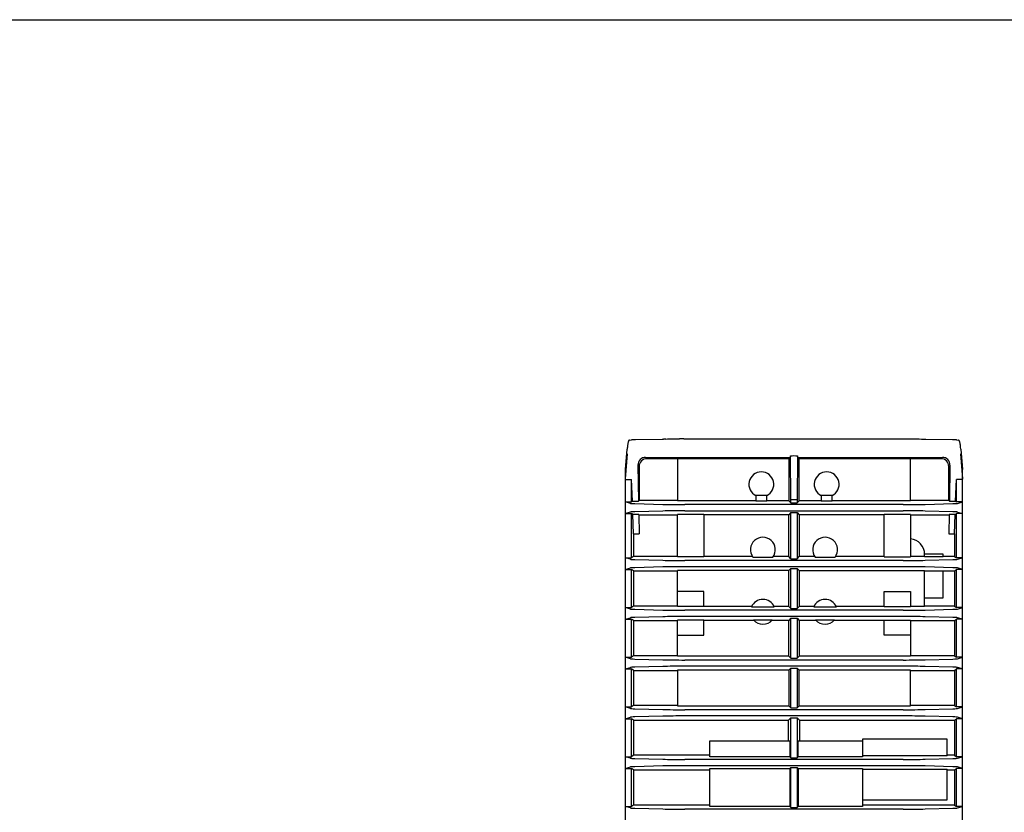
# Model space of a CAD drawing. Header units: millimetres. Extents: x 27 to 414, y 27 to 296.
# Tile 12 of 12: x 221 to 316, y 220 to 296. Entities that reach past the tile are written whole.
import ezdxf

# ---------------------------------------------------------------- set-up
doc = ezdxf.new("R2010")
doc.units = ezdxf.units.MM
doc.header["$LTSCALE"] = 23.1
doc.layers.get('0').update_dxf_attribs({"linetype": 'CONTINUOUS'})
doc.layers.add('00_COMPONENTS', color=7, linetype='CONTINUOUS')

msp = doc.modelspace()

# ---------------------------------------------------------------- linework, layer by layer
msp.add_lwpolyline([(27.461, 296.312), (410.878, 296.312), (410.878, 27.057), (27.461, 27.057)], close=True)
at = {"layer": '00_COMPONENTS', "color": 7}
for p, q in [((279.644, 255.56), (279.632, 255.512)), ((279.763, 255.742), (279.743, 255.735)), ((279.774, 255.743), (279.936, 255.775)), ((280.308, 255.79), (280.352, 255.791)), ((280.352, 255.791), (282.921, 255.835)), ((282.921, 255.835), (283.035, 255.837)), ((285, 255.85), (306.264, 255.85)), ((306.264, 255.85), (306.421, 255.85)), ((306.421, 255.85), (306.738, 255.85)), ((308.343, 255.835), (310.912, 255.791)), ((311.32, 255.776), (311.328, 255.775)), ((311.328, 255.775), (311.489, 255.743)), ((311.523, 255.734), (311.499, 255.742)), ((279.372, 252.896), (279.543, 254.849)), ((279.552, 254.955), (279.543, 254.854)), ((279.563, 255.058), (279.552, 254.955)), ((311.691, 255.148), (311.677, 255.251)), ((311.721, 254.849), (311.892, 252.896)), ((279.372, 252.005), (279.582, 254.403)), ((281.321, 254.072), (295.295, 254.072)), ((284.382, 253.943), (281.451, 253.943)), ((284.382, 253.962), (284.382, 249.886)), ((284.382, 253.962), (295.13, 253.962)), ((295.295, 254.072), (295.13, 253.962)), ((295.13, 253.962), (295.13, 249.886)), ((295.332, 249.962), (295.299, 254.202)), ((295.965, 254.202), (295.932, 249.962)), ((295.968, 254.072), (309.942, 254.072)), ((295.968, 254.072), (296.133, 253.962)), ((296.133, 249.886), (296.133, 253.962)), ((296.133, 253.962), (306.882, 253.962)), ((306.882, 249.886), (306.882, 253.962)), ((309.813, 253.943), (306.882, 253.943)), ((311.682, 254.403), (311.892, 252.005)), ((279.372, 185.612), (279.372, 252.899)), ((280.585, 253.309), (280.646, 249.832)), ((280.701, 253.193), (280.701, 249.915)), ((310.563, 249.915), (310.563, 253.193)), ((310.679, 253.309), (310.618, 249.832)), ((311.892, 76.325), (311.892, 252.899)), ((279.428, 251.924), (279.972, 251.924)), ((280.045, 249.832), (279.972, 251.924)), ((279.972, 249.777), (279.972, 251.924)), ((311.219, 249.832), (311.292, 251.924)), ((311.292, 249.777), (311.292, 251.924)), ((311.835, 251.924), (311.292, 251.924)), ((279.372, 249.777), (279.972, 249.777)), ((279.865, 249.63), (279.372, 249.777)), ((280.045, 249.832), (279.972, 249.777)), ((280.045, 249.832), (280.646, 249.832)), ((280.701, 249.915), (280.646, 249.832)), ((284.382, 249.915), (280.701, 249.915)), ((291.957, 249.886), (284.382, 249.886)), ((291.957, 250.383), (291.957, 249.843)), ((293.007, 250.383), (291.957, 250.383)), ((293.007, 249.843), (291.957, 249.843)), ((293.007, 249.843), (293.007, 250.383)), ((295.13, 249.886), (293.007, 249.886)), ((295.332, 249.685), (295.13, 249.886)), ((295.332, 249.685), (295.332, 249.962)), ((295.932, 249.962), (295.332, 249.962)), ((295.932, 249.962), (295.932, 249.685)), ((295.932, 249.685), (296.133, 249.886)), ((298.257, 249.886), (296.133, 249.886)), ((298.257, 250.383), (298.257, 249.843)), ((299.307, 250.383), (298.257, 250.383)), ((299.307, 249.843), (298.257, 249.843)), ((299.307, 249.843), (299.307, 250.383)), ((306.882, 249.886), (299.307, 249.886)), ((310.563, 249.915), (306.882, 249.915)), ((310.563, 249.915), (310.618, 249.832)), ((310.618, 249.832), (311.219, 249.832)), ((311.219, 249.832), (311.292, 249.777)), ((311.892, 249.777), (311.292, 249.777)), ((311.399, 249.63), (311.892, 249.777)), ((280.299, 249.605), (282.993, 249.535)), ((282.993, 248.889), (280.299, 248.818)), ((306.149, 249.512), (285.114, 249.512)), ((285.114, 248.912), (306.149, 248.912)), ((295.332, 249.685), (295.932, 249.685)), ((308.27, 249.535), (310.965, 249.605)), ((310.965, 248.818), (308.27, 248.889)), ((279.865, 248.794), (279.372, 248.646)), ((279.372, 248.646), (279.972, 248.646)), ((279.972, 244.377), (279.972, 248.646)), ((280.089, 248.558), (279.972, 248.646)), ((280.155, 246.674), (280.089, 248.558)), ((280.668, 248.558), (280.089, 248.558)), ((280.668, 248.558), (280.701, 246.674)), ((280.701, 248.509), (284.382, 248.509)), ((284.382, 244.466), (284.382, 248.557)), ((286.932, 248.557), (284.382, 248.557)), ((286.932, 248.557), (286.932, 244.466)), ((295.13, 248.537), (286.932, 248.537)), ((295.332, 248.739), (295.13, 248.537)), ((295.13, 244.486), (295.13, 248.537)), ((295.332, 244.285), (295.332, 248.739)), ((295.332, 248.739), (295.932, 248.739)), ((295.932, 248.739), (295.932, 244.285)), ((295.932, 248.739), (296.133, 248.537)), ((296.133, 248.537), (296.133, 244.486)), ((304.332, 248.537), (296.133, 248.537)), ((304.332, 244.466), (304.332, 248.557)), ((306.882, 248.557), (304.332, 248.557)), ((306.882, 248.557), (306.882, 244.466)), ((306.882, 248.509), (310.563, 248.509)), ((310.596, 248.558), (310.563, 246.674)), ((311.174, 248.558), (310.596, 248.558)), ((311.108, 246.674), (311.174, 248.558)), ((311.174, 248.558), (311.292, 248.646)), ((311.292, 244.377), (311.292, 248.646)), ((311.892, 248.646), (311.292, 248.646)), ((311.399, 248.794), (311.892, 248.646)), ((280.155, 246.674), (280.155, 244.515)), ((280.155, 246.674), (280.701, 246.674)), ((310.563, 246.674), (311.108, 246.674)), ((311.108, 246.674), (311.108, 244.515)), ((279.372, 244.377), (279.972, 244.377)), ((279.865, 244.23), (279.372, 244.377)), ((280.155, 244.515), (279.972, 244.377)), ((284.382, 244.515), (280.155, 244.515)), ((280.299, 244.205), (282.993, 244.135)), ((286.932, 244.466), (284.382, 244.466)), ((306.149, 244.112), (285.114, 244.112)), ((291.64, 244.486), (286.932, 244.486)), ((291.671, 244.443), (293.593, 244.443)), ((295.13, 244.486), (293.623, 244.486)), ((295.332, 244.285), (295.13, 244.486)), ((295.332, 244.285), (295.932, 244.285)), ((295.932, 244.285), (296.133, 244.486)), ((297.64, 244.486), (296.133, 244.486)), ((297.671, 244.443), (299.593, 244.443)), ((304.332, 244.486), (299.623, 244.486)), ((304.332, 244.466), (306.882, 244.466)), ((308.232, 244.486), (306.882, 244.486)), ((308.232, 244.486), (308.232, 244.712)), ((310.032, 244.712), (308.232, 244.712)), ((308.232, 244.501), (310.032, 244.501)), ((308.27, 244.135), (310.965, 244.205)), ((310.032, 244.501), (310.032, 244.712)), ((311.108, 244.515), (310.032, 244.515)), ((311.108, 244.515), (311.292, 244.377)), ((311.892, 244.377), (311.292, 244.377)), ((311.399, 244.23), (311.892, 244.377)), ((279.372, 243.246), (279.865, 243.394)), ((279.372, 243.246), (279.972, 243.246)), ((279.972, 239.577), (279.972, 243.246)), ((280.155, 243.109), (279.972, 243.246)), ((280.155, 243.109), (280.155, 239.715)), ((280.155, 243.109), (284.382, 243.109)), ((282.993, 243.489), (280.299, 243.418)), ((284.382, 239.666), (284.382, 243.137)), ((295.13, 243.137), (284.382, 243.137)), ((306.149, 243.512), (285.114, 243.512)), ((295.332, 243.339), (295.13, 243.137)), ((295.13, 239.686), (295.13, 243.137)), ((295.332, 239.485), (295.332, 243.339)), ((295.332, 243.339), (295.932, 243.339)), ((295.932, 243.339), (295.932, 239.485)), ((295.932, 243.339), (296.133, 243.137)), ((296.133, 243.137), (296.133, 239.686)), ((296.133, 243.137), (308.232, 243.137)), ((308.232, 239.686), (308.232, 243.137)), ((308.232, 243.122), (310.032, 243.122)), ((310.965, 243.418), (308.27, 243.489)), ((310.032, 240.512), (310.032, 243.122)), ((310.032, 243.109), (311.108, 243.109)), ((311.108, 243.109), (311.292, 243.246)), ((311.108, 243.109), (311.108, 239.715)), ((311.292, 239.577), (311.292, 243.246)), ((311.892, 243.246), (311.292, 243.246)), ((311.892, 243.246), (311.399, 243.394)), ((286.932, 241.112), (284.382, 241.112)), ((286.932, 239.666), (286.932, 241.112)), ((304.332, 239.666), (304.332, 241.112)), ((304.332, 241.112), (306.882, 241.112)), ((306.882, 241.112), (306.882, 239.666)), ((308.232, 240.512), (310.032, 240.512)), ((279.372, 239.577), (279.972, 239.577)), ((279.865, 239.43), (279.372, 239.577)), ((280.155, 239.715), (279.972, 239.577)), ((284.382, 239.715), (280.155, 239.715)), ((280.299, 239.405), (282.993, 239.335)), ((286.932, 239.666), (284.382, 239.666)), ((306.149, 239.312), (285.114, 239.312)), ((291.552, 239.686), (286.932, 239.686)), ((291.532, 239.643), (293.731, 239.643)), ((295.13, 239.686), (293.711, 239.686)), ((295.332, 239.485), (295.13, 239.686)), ((295.332, 239.485), (295.932, 239.485)), ((295.932, 239.485), (296.133, 239.686)), ((297.552, 239.686), (296.133, 239.686)), ((297.532, 239.643), (299.731, 239.643)), ((304.332, 239.686), (299.711, 239.686)), ((304.332, 239.666), (306.882, 239.666)), ((308.232, 239.686), (306.882, 239.686)), ((311.108, 239.715), (308.232, 239.715)), ((308.27, 239.335), (310.965, 239.405)), ((311.108, 239.715), (311.292, 239.577)), ((311.892, 239.577), (311.292, 239.577)), ((311.399, 239.43), (311.892, 239.577)), ((279.372, 238.446), (279.865, 238.594)), ((279.372, 238.446), (279.972, 238.446)), ((279.972, 234.777), (279.972, 238.446)), ((280.155, 238.309), (279.972, 238.446)), ((282.993, 238.689), (280.299, 238.618)), ((284.382, 234.886), (284.382, 238.357)), ((286.932, 238.357), (284.382, 238.357)), ((306.149, 238.712), (285.114, 238.712)), ((286.932, 236.912), (286.932, 238.357)), ((291.721, 238.381), (293.543, 238.381)), ((295.332, 238.539), (295.13, 238.337)), ((295.332, 234.685), (295.332, 238.539)), ((295.332, 238.539), (295.932, 238.539)), ((295.932, 238.539), (295.932, 234.685)), ((295.932, 238.539), (296.133, 238.337)), ((297.721, 238.381), (299.543, 238.381)), ((304.332, 236.912), (304.332, 238.357)), ((304.332, 238.357), (306.882, 238.357)), ((306.882, 238.357), (306.882, 234.886)), ((310.965, 238.618), (308.27, 238.689)), ((311.108, 238.309), (311.292, 238.446)), ((311.292, 234.777), (311.292, 238.446)), ((311.892, 238.446), (311.292, 238.446)), ((311.892, 238.446), (311.399, 238.594)), ((280.155, 238.309), (280.155, 234.915)), ((280.155, 238.309), (284.382, 238.309)), ((291.721, 238.337), (286.932, 238.337)), ((295.13, 238.337), (293.543, 238.337)), ((295.13, 234.886), (295.13, 238.337)), ((296.133, 238.337), (296.133, 234.886)), ((297.721, 238.337), (296.133, 238.337)), ((304.332, 238.337), (299.543, 238.337)), ((306.882, 238.309), (311.108, 238.309)), ((311.108, 238.309), (311.108, 234.915)), ((284.382, 236.912), (286.932, 236.912)), ((306.882, 236.912), (304.332, 236.912)), ((279.372, 234.777), (279.972, 234.777)), ((279.865, 234.63), (279.372, 234.777)), ((280.155, 234.915), (279.972, 234.777)), ((284.382, 234.915), (280.155, 234.915)), ((280.299, 234.605), (282.993, 234.535)), ((295.13, 234.886), (284.382, 234.886)), ((295.332, 234.685), (295.13, 234.886)), ((295.332, 234.685), (295.932, 234.685)), ((295.932, 234.685), (296.133, 234.886)), ((306.882, 234.886), (296.133, 234.886)), ((311.108, 234.915), (306.882, 234.915)), ((308.27, 234.535), (310.965, 234.605)), ((311.108, 234.915), (311.292, 234.777)), ((311.892, 234.777), (311.292, 234.777)), ((311.399, 234.63), (311.892, 234.777)), ((279.372, 233.646), (279.865, 233.794)), ((279.372, 233.646), (279.972, 233.646)), ((279.972, 229.977), (279.972, 233.646)), ((280.155, 233.509), (279.972, 233.646)), ((282.993, 233.889), (280.299, 233.818)), ((306.149, 234.512), (285.114, 234.512)), ((306.149, 233.912), (285.114, 233.912)), ((295.332, 233.739), (295.13, 233.537)), ((295.332, 229.885), (295.332, 233.739)), ((295.332, 233.739), (295.932, 233.739)), ((295.932, 233.739), (295.932, 229.885)), ((295.932, 233.739), (296.133, 233.537)), ((310.965, 233.818), (308.27, 233.889)), ((311.108, 233.509), (311.292, 233.646)), ((311.292, 229.977), (311.292, 233.646)), ((311.892, 233.646), (311.292, 233.646)), ((311.892, 233.646), (311.399, 233.794)), ((280.155, 233.509), (280.155, 230.115)), ((280.155, 233.509), (284.382, 233.509)), ((284.382, 233.537), (284.382, 230.086)), ((295.13, 233.537), (284.382, 233.537)), ((295.13, 233.537), (295.13, 230.086)), ((296.133, 230.086), (296.133, 233.537)), ((306.882, 233.537), (296.133, 233.537)), ((306.882, 230.086), (306.882, 233.537)), ((306.882, 233.509), (311.108, 233.509)), ((311.108, 233.509), (311.108, 230.115)), ((279.372, 229.977), (279.972, 229.977)), ((279.865, 229.83), (279.372, 229.977)), ((280.155, 230.115), (279.972, 229.977)), ((284.382, 230.115), (280.155, 230.115)), ((284.382, 230.086), (295.13, 230.086)), ((295.332, 229.885), (295.13, 230.086)), ((295.332, 229.885), (295.932, 229.885)), ((295.932, 229.885), (296.133, 230.086)), ((296.133, 230.086), (306.882, 230.086)), ((311.108, 230.115), (306.882, 230.115)), ((311.108, 230.115), (311.292, 229.977)), ((311.892, 229.977), (311.292, 229.977)), ((311.399, 229.83), (311.892, 229.977)), ((279.372, 228.846), (279.865, 228.994)), ((280.299, 229.805), (282.993, 229.735)), ((282.993, 229.089), (280.299, 229.018)), ((306.149, 229.712), (285.114, 229.712)), ((306.149, 229.112), (285.114, 229.112)), ((295.332, 228.939), (295.102, 228.709)), ((295.332, 225.085), (295.332, 228.939)), ((295.332, 228.939), (295.932, 228.939)), ((295.932, 228.939), (295.932, 225.085)), ((295.932, 228.939), (296.162, 228.709)), ((308.27, 229.735), (310.965, 229.805)), ((310.965, 229.018), (308.27, 229.089)), ((311.892, 228.846), (311.399, 228.994)), ((279.372, 228.846), (279.972, 228.846)), ((279.972, 225.177), (279.972, 228.846)), ((280.155, 228.709), (279.972, 228.846)), ((280.155, 228.709), (280.155, 225.315)), ((280.155, 228.709), (295.102, 228.709)), ((295.102, 226.712), (295.102, 228.709)), ((296.162, 228.709), (296.162, 226.712)), ((296.162, 228.709), (311.108, 228.709)), ((311.108, 228.709), (311.292, 228.846)), ((311.108, 228.709), (311.108, 225.315)), ((311.292, 225.177), (311.292, 228.846)), ((311.892, 228.846), (311.292, 228.846)), ((287.532, 225.177), (287.532, 226.712)), ((287.532, 226.712), (295.239, 226.712)), ((295.239, 226.712), (295.239, 225.177)), ((296.024, 225.177), (296.024, 226.712)), ((296.024, 226.712), (302.232, 226.712)), ((302.232, 226.862), (302.232, 225.177)), ((310.422, 226.862), (302.232, 226.862)), ((310.422, 225.256), (310.422, 226.862)), ((279.372, 225.177), (279.972, 225.177)), ((279.865, 225.03), (279.372, 225.177)), ((280.155, 225.315), (279.972, 225.177)), ((287.532, 225.315), (280.155, 225.315)), ((295.239, 225.177), (287.532, 225.177)), ((295.332, 225.085), (295.239, 225.177)), ((295.332, 225.085), (295.932, 225.085)), ((295.932, 225.085), (296.024, 225.177)), ((302.232, 225.177), (296.024, 225.177)), ((310.422, 225.256), (302.232, 225.256)), ((311.108, 225.315), (310.422, 225.315)), ((311.108, 225.315), (311.292, 225.177)), ((311.892, 225.177), (311.292, 225.177)), ((311.399, 225.03), (311.892, 225.177)), ((279.372, 224.046), (279.865, 224.194)), ((280.299, 225.005), (282.993, 224.935)), ((282.993, 224.289), (280.299, 224.218)), ((306.149, 224.912), (285.114, 224.912)), ((306.149, 224.312), (285.114, 224.312)), ((295.332, 224.139), (295.239, 224.046)), ((295.332, 220.285), (295.332, 224.139)), ((295.332, 224.139), (295.932, 224.139)), ((295.932, 224.139), (295.932, 220.285)), ((295.932, 224.139), (296.024, 224.046)), ((308.27, 224.935), (310.965, 225.005)), ((310.965, 224.218), (308.27, 224.289)), ((311.892, 224.046), (311.399, 224.194)), ((279.372, 224.046), (279.972, 224.046)), ((279.972, 220.377), (279.972, 224.046)), ((280.155, 223.909), (279.972, 224.046)), ((280.155, 223.909), (280.155, 220.515)), ((280.155, 223.909), (287.532, 223.909)), ((287.532, 220.377), (287.532, 224.046)), ((287.532, 224.046), (295.239, 224.046)), ((295.239, 224.046), (295.239, 220.377)), ((296.024, 224.046), (296.024, 220.377)), ((296.024, 224.046), (302.232, 224.046)), ((302.232, 224.046), (302.232, 220.377)), ((302.232, 223.968), (310.422, 223.968)), ((310.422, 221.012), (310.422, 223.968)), ((310.422, 223.909), (311.108, 223.909)), ((311.108, 223.909), (311.292, 224.046)), ((311.108, 223.909), (311.108, 220.515)), ((311.292, 220.377), (311.292, 224.046)), ((311.892, 224.046), (311.292, 224.046)), ((279.372, 220.377), (279.972, 220.377)), ((279.865, 220.23), (279.372, 220.377)), ((280.155, 220.515), (279.972, 220.377)), ((287.532, 220.515), (280.155, 220.515)), ((295.239, 220.377), (287.532, 220.377)), ((295.332, 220.285), (295.239, 220.377)), ((295.932, 220.285), (296.024, 220.377)), ((302.232, 220.377), (296.024, 220.377)), ((302.232, 221.012), (310.422, 221.012)), ((311.108, 220.515), (302.232, 220.515)), ((311.108, 220.515), (311.292, 220.377)), ((311.892, 220.377), (311.292, 220.377)), ((311.399, 220.23), (311.892, 220.377)), ((280.299, 220.205), (282.993, 220.135)), ((306.149, 220.112), (285.114, 220.112)), ((295.332, 220.285), (295.932, 220.285)), ((308.27, 220.135), (310.965, 220.205))]:
    msp.add_line(p, q, dxfattribs=at)
for points in [[(279.632, 255.512), (279.62, 255.456), (279.608, 255.392), (279.596, 255.32), (279.585, 255.241)], [(279.743, 255.735), (279.718, 255.718), (279.698, 255.694), (279.682, 255.668), (279.669, 255.638), (279.657, 255.603), (279.644, 255.56)], [(311.677, 255.251), (311.663, 255.344), (311.649, 255.425), (311.635, 255.495), (311.621, 255.556), (311.606, 255.605), (311.591, 255.646), (311.574, 255.681), (311.552, 255.711), (311.523, 255.734)], [(279.585, 255.241), (279.574, 255.154), (279.563, 255.058)], [(311.721, 254.854), (311.716, 254.907), (311.704, 255.033), (311.691, 255.148)]]:
    msp.add_lwpolyline(points, dxfattribs=at)
for centre, radius, start, end in [((284.275, 176.392), 79.455, 90.7157, 90.89435), ((284.999, 88.947), 166.903, 89.9997, 90.13765), ((292.482, 251.462), 1.2, 295.94448, 244.05552), ((298.782, 251.462), 1.2, 295.94448, 244.05552), ((292.632, 245.162), 1.2, 323.19698, 216.80302), ((298.632, 245.162), 1.2, 323.19698, 216.80302), ((306.732, 244.712), 1.5, 0, 84.26083), ((292.632, 239.162), 1.2, 23.63659, 156.36341), ((298.632, 239.162), 1.2, 23.63659, 156.36341), ((292.632, 239.162), 1.2, 220.61207, 319.38793), ((298.632, 239.162), 1.2, 220.61207, 319.38793)]:
    msp.add_arc(centre, radius, start, end, dxfattribs=at)
for centre, major_axis, ratio, start_param, end_param in [((281.335, 253.308), (-0.299, 0.705), 0.975196, -0.392471, 1.178021), ((281.451, 253.193), (0.53, -0.53), 0.999695, 2.356347, 3.926839), ((309.813, 253.193), (-0.53, -0.53), 0.999695, 2.356347, 3.926839), ((309.928, 253.308), (0.299, 0.705), 0.975196, -1.178021, 0.392471), ((281.359, 249.633), (1.5, 0), 0.026186, -3.054326, -2.356194), ((281.359, 248.79), (1.5, 0), 0.026186, 2.356194, 3.054326), ((285.114, 249.59), (3, 0), 0.026186, -2.356194, -1.570796), ((285.114, 248.833), (3, 0), 0.026186, 1.570796, 2.356194), ((306.149, 249.59), (3, 0), 0.026186, -1.570796, -0.785398), ((306.149, 248.833), (3, 0), 0.026186, 0.785398, 1.570796), ((309.904, 249.633), (1.5, 0), 0.026186, -0.785398, -0.087266), ((309.904, 248.79), (1.5, 0), 0.026186, 0.087266, 0.785398), ((281.359, 244.233), (1.5, 0), 0.026186, -3.054326, -2.356194), ((285.114, 244.19), (3, 0), 0.026186, -2.356194, -1.570796), ((306.149, 244.19), (3, 0), 0.026186, -1.570796, -0.785398), ((309.904, 244.233), (1.5, 0), 0.026186, -0.785398, -0.087266), ((281.359, 243.39), (1.5, 0), 0.026186, 2.356194, 3.054326), ((285.114, 243.433), (3, 0), 0.026186, 1.570796, 2.356194), ((306.149, 243.433), (3, 0), 0.026186, 0.785398, 1.570796), ((309.904, 243.39), (1.5, 0), 0.026186, 0.087266, 0.785398), ((281.359, 239.433), (1.5, 0), 0.026186, -3.054326, -2.356194), ((285.114, 239.39), (3, 0), 0.026186, -2.356194, -1.570796), ((306.149, 239.39), (3, 0), 0.026186, -1.570796, -0.785398), ((309.904, 239.433), (1.5, 0), 0.026186, -0.785398, -0.087266), ((281.359, 238.59), (1.5, 0), 0.026186, 2.356194, 3.054326), ((285.114, 238.633), (3, 0), 0.026186, 1.570796, 2.356194), ((306.149, 238.633), (3, 0), 0.026186, 0.785398, 1.570796), ((309.904, 238.59), (1.5, 0), 0.026186, 0.087266, 0.785398), ((281.359, 234.633), (1.5, 0), 0.026186, -3.054326, -2.356194), ((309.904, 234.633), (1.5, 0), 0.026186, -0.785398, -0.087266), ((281.359, 233.79), (1.5, 0), 0.026186, 2.356194, 3.054326), ((285.114, 234.59), (3, 0), 0.026186, -2.356194, -1.570796), ((285.114, 233.833), (3, 0), 0.026186, 1.570796, 2.356194), ((306.149, 234.59), (3, 0), 0.026186, -1.570796, -0.785398), ((306.149, 233.833), (3, 0), 0.026186, 0.785398, 1.570796), ((309.904, 233.79), (1.5, 0), 0.026186, 0.087266, 0.785398), ((281.359, 229.833), (1.5, 0), 0.026186, -3.054326, -2.356194), ((309.904, 229.833), (1.5, 0), 0.026186, -0.785398, -0.087266), ((281.359, 228.99), (1.5, 0), 0.026186, 2.356194, 3.054326), ((285.114, 229.79), (3, 0), 0.026186, -2.356194, -1.570796), ((285.114, 229.033), (3, 0), 0.026186, 1.570796, 2.356194), ((306.149, 229.79), (3, 0), 0.026186, -1.570796, -0.785398), ((306.149, 229.033), (3, 0), 0.026186, 0.785398, 1.570796), ((309.904, 228.99), (1.5, 0), 0.026186, 0.087266, 0.785398), ((281.359, 225.033), (1.5, 0), 0.026186, -3.054326, -2.356194), ((281.359, 224.19), (1.5, 0), 0.026186, 2.356194, 3.054326), ((285.114, 224.99), (3, 0), 0.026186, -2.356194, -1.570796), ((285.114, 224.233), (3, 0), 0.026186, 1.570796, 2.356194), ((306.149, 224.99), (3, 0), 0.026186, -1.570796, -0.785398), ((306.149, 224.233), (3, 0), 0.026186, 0.785398, 1.570796), ((309.904, 225.033), (1.5, 0), 0.026186, -0.785398, -0.087266), ((309.904, 224.19), (1.5, 0), 0.026186, 0.087266, 0.785398), ((281.359, 220.233), (1.5, 0), 0.026186, -3.054326, -2.356194), ((285.114, 220.19), (3, 0), 0.026186, -2.356194, -1.570796), ((306.149, 220.19), (3, 0), 0.026186, -1.570796, -0.785398), ((309.904, 220.233), (1.5, 0), 0.026186, -0.785398, -0.087266)]:
    msp.add_ellipse(centre, major_axis=major_axis, ratio=ratio, start_param=start_param, end_param=end_param, dxfattribs=at)
for points, knots in [([(279.936, 255.775), (279.942, 255.776), (279.99, 255.781), (280.039, 255.783), (280.082, 255.784)], [0, 0, 0, 0, 0.124575, 1, 1, 1, 1]), ([(280.082, 255.784), (280.098, 255.785), (280.173, 255.787), (280.249, 255.789), (280.308, 255.79)], [0, 0, 0, 0, 0.211453, 1, 1, 1, 1]), ([(283.283, 255.841), (283.383, 255.842), (283.822, 255.847), (284.26, 255.849), (284.598, 255.85)], [0, 0, 0, 0, 0.229861, 1, 1, 1, 1]), ([(306.738, 255.85), (306.842, 255.85), (307.237, 255.848), (307.631, 255.845), (307.921, 255.842)], [0, 0, 0, 0, 0.264962, 1, 1, 1, 1]), ([(307.921, 255.842), (307.958, 255.841), (308.099, 255.839), (308.239, 255.837), (308.343, 255.835)], [0, 0, 0, 0, 0.264267, 1, 1, 1, 1]), ([(310.912, 255.791), (310.935, 255.79), (311.018, 255.789), (311.102, 255.787), (311.161, 255.785)], [0, 0, 0, 0, 0.285963, 1, 1, 1, 1]), ([(311.161, 255.785), (311.18, 255.784), (311.232, 255.782), (311.286, 255.781), (311.32, 255.776)], [0, 0, 0, 0, 0.351043, 1, 1, 1, 1])]:
    msp.add_open_spline(points, degree=3, knots=knots, dxfattribs=at)
for points in [[(295.965, 254.199), (295.854, 254.199), (295.632, 254.206), (295.41, 254.199), (295.299, 254.199)], [(279.428, 251.924), (279.396, 251.924), (279.371, 251.971), (279.372, 252.003)], [(311.892, 252.003), (311.892, 251.971), (311.868, 251.924), (311.835, 251.924)]]:
    msp.add_open_spline(points, degree=3, dxfattribs=at)

doc.saveas('drawing.dxf')
